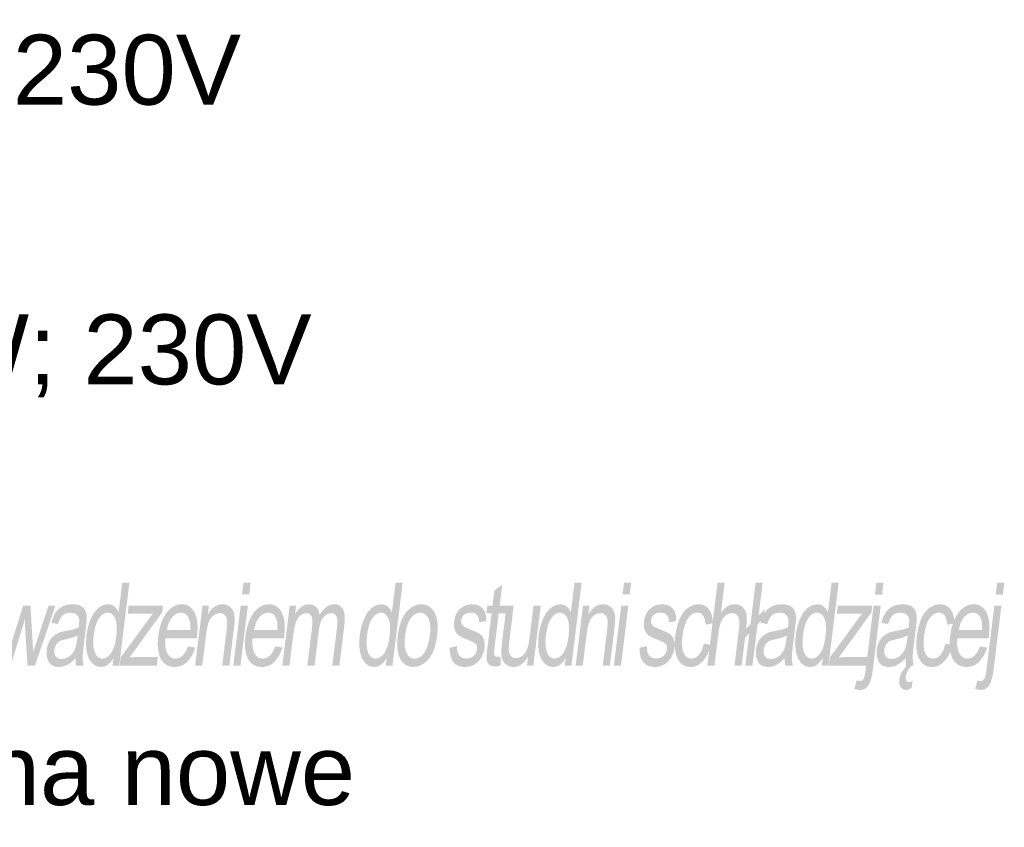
# Model space of a CAD drawing. Header units: millimetres. Extents: x 116 to 15750, y -6945 to 9999.
# Tile 73 of 150: x 7255 to 7556, y -2729 to -2482. Entities that reach past the tile are written whole.
import ezdxf

# ---------------------------------------------------------------- set-up
doc = ezdxf.new("R2010")
doc.units = ezdxf.units.MM
doc.layers.get('0').update_dxf_attribs({"color": 252})
doc.styles.get("Standard").update_dxf_attribs({"font": 'simplex.shx'})

msp = doc.modelspace()

# ---------------------------------------------------------------- hatches: boundary and pattern name
h = msp.add_hatch(color=7)
h.paths.add_polyline_path([(7283, -2679.84), (7283.28, -2677.52), (7282.45, -2678.71), (7281.52, -2679.57), (7280.48, -2680.08), (7279.35, -2680.25), (7277.91, -2679.95), (7276.66, -2679.04), (7275.69, -2677.59), (7275.08, -2675.66), (7274.83, -2673.32), (7274.98, -2670.65), (7275.46, -2668.03), (7276.24, -2665.66), (7277.28, -2663.67), (7278.59, -2662.22), (7280.06, -2661.32), (7281.62, -2661.02), (7282.69, -2661.19), (7283.6, -2661.72), (7284.33, -2662.53), (7284.85, -2663.55), (7285.97, -2654.43), (7288.15, -2654.43), (7285.03, -2679.84)])
h.paths.add_polyline_path([(7277.22, -2670.65), (7277.08, -2672.31), (7277.1, -2673.74), (7277.28, -2674.95), (7277.62, -2675.94), (7278.07, -2676.71), (7278.6, -2677.25), (7279.19, -2677.58), (7279.87, -2677.69), (7280.57, -2677.58), (7281.24, -2677.27), (7281.89, -2676.75), (7282.51, -2676.02), (7283.06, -2675.07), (7283.51, -2673.91), (7283.87, -2672.52), (7284.14, -2670.92), (7284.29, -2669.15), (7284.28, -2667.64), (7284.11, -2666.38), (7283.79, -2665.37), (7283.35, -2664.6), (7282.82, -2664.04), (7282.2, -2663.71), (7281.5, -2663.6), (7280.79, -2663.71), (7280.11, -2664.03), (7279.47, -2664.56), (7278.86, -2665.3), (7278.31, -2666.27), (7277.85, -2667.49), (7277.49, -2668.95)])
h = msp.add_hatch(color=7)
h.paths.add_polyline_path([(7322.62, -2658.02), (7323.06, -2654.43), (7325.25, -2654.43), (7324.81, -2658.02)])
h.paths.add_polyline_path([(7319.94, -2679.84), (7322.2, -2661.43), (7324.39, -2661.43), (7322.13, -2679.84)])
h = msp.add_hatch(color=7)
h.paths.add_polyline_path([(7366.61, -2679.84), (7366.9, -2677.52), (7366.06, -2678.71), (7365.13, -2679.57), (7364.1, -2680.08), (7362.96, -2680.25), (7361.52, -2679.95), (7360.27, -2679.04), (7359.31, -2677.59), (7358.69, -2675.66), (7358.44, -2673.32), (7358.59, -2670.65), (7359.08, -2668.03), (7359.85, -2665.66), (7360.89, -2663.67), (7362.2, -2662.22), (7363.67, -2661.32), (7365.23, -2661.02), (7366.3, -2661.19), (7367.22, -2661.72), (7367.94, -2662.53), (7368.46, -2663.55), (7369.58, -2654.43), (7371.76, -2654.43), (7368.64, -2679.84)])
h.paths.add_polyline_path([(7360.83, -2670.65), (7360.7, -2672.31), (7360.72, -2673.74), (7360.9, -2674.95), (7361.23, -2675.94), (7361.68, -2676.71), (7362.21, -2677.25), (7362.81, -2677.58), (7363.48, -2677.69), (7364.18, -2677.58), (7364.85, -2677.27), (7365.5, -2676.75), (7366.12, -2676.02), (7366.67, -2675.07), (7367.13, -2673.91), (7367.48, -2672.52), (7367.75, -2670.92), (7367.9, -2669.15), (7367.89, -2667.64), (7367.73, -2666.38), (7367.41, -2665.37), (7366.96, -2664.6), (7366.43, -2664.04), (7365.81, -2663.71), (7365.11, -2663.6), (7364.4, -2663.71), (7363.72, -2664.03), (7363.08, -2664.56), (7362.47, -2665.3), (7361.92, -2666.27), (7361.47, -2667.49), (7361.1, -2668.95)])
h = msp.add_hatch(color=7)
h.dxf.hatch_style = 2
h.paths.add_polyline_path([(7401.72, -2677.05), (7401.69, -2679.81), (7400.01, -2680.08), (7398.97, -2679.95), (7398.23, -2679.54), (7397.74, -2678.92), (7397.48, -2678.13), (7397.43, -2677.57), (7397.45, -2676.77), (7397.53, -2675.73), (7397.67, -2674.45), (7398.97, -2663.86), (7397.36, -2663.86), (7397.66, -2661.43), (7399.26, -2661.43), (7399.82, -2656.88), (7402.23, -2655.01), (7401.44, -2661.43), (7403.63, -2661.43), (7403.34, -2663.86), (7401.14, -2663.86), (7399.82, -2674.62), (7399.71, -2675.72), (7399.72, -2676.34), (7400.01, -2676.95), (7400.74, -2677.17)])
h = msp.add_hatch(color=7)
h.paths.add_polyline_path([(7421.36, -2679.84), (7421.65, -2677.52), (7420.82, -2678.71), (7419.88, -2679.57), (7418.85, -2680.08), (7417.71, -2680.25), (7416.27, -2679.95), (7415.03, -2679.04), (7414.06, -2677.59), (7413.44, -2675.66), (7413.2, -2673.32), (7413.35, -2670.65), (7413.83, -2668.03), (7414.6, -2665.66), (7415.65, -2663.67), (7416.96, -2662.22), (7418.43, -2661.32), (7419.98, -2661.02), (7421.06, -2661.19), (7421.97, -2661.72), (7422.69, -2662.53), (7423.22, -2663.55), (7424.34, -2654.43), (7426.51, -2654.43), (7423.39, -2679.84)])
h.paths.add_polyline_path([(7415.59, -2670.65), (7415.45, -2672.31), (7415.47, -2673.74), (7415.65, -2674.95), (7415.99, -2675.94), (7416.44, -2676.71), (7416.96, -2677.25), (7417.56, -2677.58), (7418.23, -2677.69), (7418.93, -2677.58), (7419.61, -2677.27), (7420.25, -2676.75), (7420.87, -2676.02), (7421.42, -2675.07), (7421.88, -2673.91), (7422.24, -2672.52), (7422.5, -2670.92), (7422.65, -2669.15), (7422.64, -2667.64), (7422.48, -2666.38), (7422.16, -2665.37), (7421.71, -2664.6), (7421.18, -2664.04), (7420.57, -2663.71), (7419.87, -2663.6), (7419.16, -2663.71), (7418.48, -2664.03), (7417.83, -2664.56), (7417.22, -2665.3), (7416.68, -2666.27), (7416.22, -2667.49), (7415.86, -2668.95)])
h = msp.add_hatch(color=7)
h.paths.add_polyline_path([(7439.04, -2658.02), (7439.49, -2654.43), (7441.67, -2654.43), (7441.23, -2658.02)])
h.paths.add_polyline_path([(7436.37, -2679.84), (7438.62, -2661.43), (7440.81, -2661.43), (7438.55, -2679.84)])
h = msp.add_hatch(color=7)
h.dxf.hatch_style = 2
h.paths.add_polyline_path([(7464.97, -2679.84), (7468.09, -2654.43), (7470.27, -2654.43), (7469.15, -2663.55), (7470.1, -2662.44), (7471.11, -2661.65), (7472.19, -2661.18), (7473.32, -2661.02), (7474.63, -2661.22), (7475.71, -2661.82), (7476.49, -2662.79), (7476.94, -2664.05), (7477.07, -2665.79), (7476.9, -2668.18), (7475.46, -2679.84), (7473.28, -2679.84), (7474.71, -2668.18), (7474.78, -2666.16), (7474.42, -2664.77), (7473.66, -2663.97), (7472.55, -2663.71), (7471.58, -2663.89), (7470.62, -2664.42), (7469.79, -2665.27), (7469.17, -2666.37), (7468.71, -2667.84), (7468.39, -2669.77), (7467.15, -2679.84)])
h = msp.add_hatch(color=7)
h.dxf.hatch_style = 2
h.paths.add_polyline_path([(7477.84, -2669.89), (7476.02, -2671.8), (7476.36, -2669.06), (7478.17, -2667.15), (7479.74, -2654.43), (7481.9, -2654.43), (7480.67, -2664.52), (7482.55, -2662.52), (7482.22, -2665.25), (7480.33, -2667.24), (7478.78, -2679.84), (7476.61, -2679.84)])
h = msp.add_hatch(color=7)
h.paths.add_polyline_path([(7500, -2679.84), (7500.29, -2677.52), (7499.46, -2678.71), (7498.52, -2679.57), (7497.49, -2680.08), (7496.35, -2680.25), (7494.91, -2679.95), (7493.67, -2679.04), (7492.7, -2677.59), (7492.08, -2675.66), (7491.83, -2673.32), (7491.99, -2670.65), (7492.47, -2668.03), (7493.24, -2665.66), (7494.29, -2663.67), (7495.59, -2662.22), (7497.06, -2661.32), (7498.62, -2661.02), (7499.7, -2661.19), (7500.61, -2661.72), (7501.33, -2662.53), (7501.86, -2663.55), (7502.98, -2654.43), (7505.15, -2654.43), (7502.03, -2679.84)])
h.paths.add_polyline_path([(7494.23, -2670.65), (7494.09, -2672.31), (7494.11, -2673.74), (7494.29, -2674.95), (7494.63, -2675.94), (7495.07, -2676.71), (7495.6, -2677.25), (7496.2, -2677.58), (7496.87, -2677.69), (7497.57, -2677.58), (7498.25, -2677.27), (7498.89, -2676.75), (7499.51, -2676.02), (7500.06, -2675.07), (7500.52, -2673.91), (7500.88, -2672.52), (7501.14, -2670.92), (7501.29, -2669.15), (7501.28, -2667.64), (7501.12, -2666.38), (7500.8, -2665.37), (7500.35, -2664.6), (7499.82, -2664.04), (7499.21, -2663.71), (7498.51, -2663.6), (7497.79, -2663.71), (7497.12, -2664.03), (7496.47, -2664.56), (7495.86, -2665.3), (7495.31, -2666.27), (7494.86, -2667.49), (7494.5, -2668.95)])
h = msp.add_hatch(color=7)
h.paths.add_polyline_path([(7516.25, -2658.05), (7516.7, -2654.43), (7518.88, -2654.43), (7518.44, -2658.05)])
h.paths.add_polyline_path([(7509.93, -2686.98), (7510.68, -2684.33), (7511.67, -2684.57), (7512.28, -2684.41), (7512.75, -2683.94), (7512.94, -2683.5), (7513.13, -2682.83), (7513.3, -2681.92), (7513.46, -2680.78), (7515.84, -2661.43), (7518.02, -2661.43), (7515.64, -2680.84), (7515.41, -2682.41), (7515.13, -2683.72), (7514.81, -2684.78), (7514.44, -2685.58), (7513.89, -2686.33), (7513.23, -2686.87), (7512.47, -2687.2), (7511.6, -2687.31)])
h = msp.add_hatch(color=7)
h.paths.add_polyline_path([(7553.2, -2658.05), (7553.65, -2654.43), (7555.84, -2654.43), (7555.39, -2658.05)])
h.paths.add_polyline_path([(7546.88, -2686.98), (7547.63, -2684.33), (7548.63, -2684.57), (7549.23, -2684.41), (7549.7, -2683.94), (7549.9, -2683.5), (7550.08, -2682.83), (7550.25, -2681.92), (7550.41, -2680.78), (7552.79, -2661.43), (7554.97, -2661.43), (7552.59, -2680.84), (7552.36, -2682.41), (7552.08, -2683.72), (7551.76, -2684.78), (7551.39, -2685.58), (7550.84, -2686.33), (7550.18, -2686.87), (7549.42, -2687.2), (7548.55, -2687.31)])
h = msp.add_hatch(color=7)
h.dxf.hatch_style = 2
h.paths.add_polyline_path([(7249.54, -2679.84), (7247.85, -2661.43), (7250.11, -2661.43), (7250.86, -2672.06), (7251.13, -2676.01), (7251.24, -2675.66), (7251.46, -2674.92), (7251.8, -2673.77), (7252.27, -2672.22), (7255.64, -2661.43), (7257.88, -2661.43), (7258.5, -2672.11), (7258.71, -2675.63), (7259.89, -2672.08), (7263.4, -2661.43), (7265.53, -2661.43), (7259.24, -2679.84), (7256.98, -2679.84), (7256.28, -2668.82), (7256.16, -2665.68), (7251.82, -2679.84)])
h = msp.add_hatch(color=7)
h.paths.add_polyline_path([(7271.66, -2677.57), (7270.31, -2678.83), (7269.06, -2679.65), (7267.85, -2680.1), (7266.58, -2680.25), (7265.6, -2680.16), (7264.75, -2679.88), (7264.05, -2679.42), (7263.5, -2678.78), (7262.85, -2677.09), (7262.82, -2674.99), (7263.09, -2673.69), (7263.56, -2672.52), (7264.18, -2671.51), (7264.91, -2670.73), (7266.61, -2669.7), (7267.44, -2669.47), (7268.6, -2669.24), (7270.96, -2668.74), (7272.63, -2668.16), (7272.7, -2667.64), (7272.75, -2667.34), (7272.79, -2665.72), (7272.46, -2664.66), (7271.51, -2663.86), (7270.1, -2663.6), (7268.73, -2663.79), (7267.73, -2664.37), (7266.95, -2665.44), (7266.3, -2667.1), (7264.22, -2666.69), (7264.82, -2664.92), (7265.56, -2663.52), (7266.51, -2662.46), (7267.73, -2661.67), (7269.15, -2661.18), (7270.73, -2661.02), (7272.21, -2661.16), (7273.34, -2661.57), (7274.16, -2662.2), (7274.68, -2662.97), (7274.98, -2663.92), (7275.1, -2665.09), (7275.05, -2666.21), (7274.86, -2667.97), (7274.35, -2672.13), (7274.12, -2674.1), (7273.95, -2675.68), (7273.85, -2676.86), (7273.82, -2677.63), (7274.1, -2679.84), (7271.82, -2679.84), (7271.66, -2678.79)])
h.paths.add_polyline_path([(7272.33, -2670.6), (7270.76, -2671.25), (7268.62, -2671.78), (7267.43, -2672.08), (7266.64, -2672.41), (7265.65, -2673.42), (7265.17, -2674.9), (7265.19, -2676.05), (7265.57, -2676.98), (7266.3, -2677.61), (7267.4, -2677.81), (7268.62, -2677.61), (7269.75, -2677.02), (7270.71, -2676.09), (7271.46, -2674.87), (7271.88, -2673.56), (7272.19, -2671.74)])
h = msp.add_hatch(color=7)
h.dxf.hatch_style = 2
h.paths.add_polyline_path([(7285.16, -2679.84), (7285.47, -2677.31), (7295.32, -2663.86), (7292.85, -2663.96), (7287.6, -2663.96), (7287.91, -2661.43), (7298.43, -2661.43), (7298.18, -2663.5), (7289.77, -2675.18), (7288.17, -2677.31), (7290.94, -2677.15), (7296.89, -2677.15), (7296.56, -2679.84)])
h = msp.add_hatch(color=7)
h.paths.add_polyline_path([(7306.14, -2673.91), (7308.34, -2674.31), (7307.27, -2676.82), (7305.82, -2678.7), (7304.97, -2679.38), (7304.04, -2679.87), (7303.03, -2680.16), (7301.95, -2680.25), (7300.63, -2680.1), (7299.49, -2679.63), (7298.54, -2678.86), (7297.77, -2677.77), (7297.21, -2676.4), (7296.89, -2674.78), (7296.81, -2672.91), (7296.97, -2670.79), (7297.34, -2668.6), (7297.89, -2666.67), (7298.62, -2665), (7299.53, -2663.58), (7300.57, -2662.46), (7301.69, -2661.66), (7302.9, -2661.18), (7304.19, -2661.02), (7305.4, -2661.17), (7306.46, -2661.65), (7307.36, -2662.43), (7308.1, -2663.53), (7308.65, -2664.92), (7308.96, -2666.56), (7309.03, -2668.45), (7308.87, -2670.6), (7308.76, -2671.44), (7299.15, -2671.44), (7299.09, -2672.86), (7299.18, -2674.11), (7299.41, -2675.19), (7299.78, -2676.08), (7300.26, -2676.79), (7300.84, -2677.29), (7301.51, -2677.59), (7302.28, -2677.69), (7303.41, -2677.47), (7304.43, -2676.79), (7305.34, -2675.62)])
h.paths.add_polyline_path([(7299.58, -2668.87), (7306.78, -2668.87), (7306.75, -2666.84), (7306.38, -2665.39), (7305.92, -2664.6), (7305.35, -2664.04), (7304.68, -2663.7), (7303.9, -2663.58), (7302.46, -2663.94), (7301.18, -2665.02), (7300.18, -2666.71)])
h = msp.add_hatch(color=7)
h.dxf.hatch_style = 2
h.paths.add_polyline_path([(7308.26, -2679.84), (7310.52, -2661.43), (7312.48, -2661.43), (7312.16, -2664.05), (7313.11, -2662.73), (7314.18, -2661.78), (7315.35, -2661.21), (7316.64, -2661.02), (7317.73, -2661.17), (7318.7, -2661.62), (7319.47, -2662.31), (7319.97, -2663.19), (7320.26, -2664.25), (7320.37, -2665.49), (7320.32, -2666.68), (7320.12, -2668.52), (7318.73, -2679.84), (7316.55, -2679.84), (7317.92, -2668.64), (7318.06, -2666.98), (7318.01, -2665.8), (7317.77, -2664.95), (7317.3, -2664.29), (7316.64, -2663.87), (7315.84, -2663.72), (7314.5, -2664.04), (7313.28, -2664.99), (7312.74, -2665.76), (7312.29, -2666.82), (7311.94, -2668.16), (7311.67, -2669.79), (7310.44, -2679.84)])
h = msp.add_hatch(color=7)
h.paths.add_polyline_path([(7332.82, -2673.91), (7335.02, -2674.31), (7333.95, -2676.82), (7332.5, -2678.7), (7331.65, -2679.38), (7330.72, -2679.87), (7329.71, -2680.16), (7328.62, -2680.25), (7327.3, -2680.1), (7326.17, -2679.63), (7325.21, -2678.86), (7324.45, -2677.77), (7323.89, -2676.4), (7323.57, -2674.78), (7323.49, -2672.91), (7323.64, -2670.79), (7324.02, -2668.6), (7324.57, -2666.67), (7325.3, -2665), (7326.2, -2663.58), (7327.24, -2662.46), (7328.37, -2661.66), (7329.58, -2661.18), (7330.87, -2661.02), (7332.08, -2661.17), (7333.14, -2661.65), (7334.04, -2662.43), (7334.78, -2663.53), (7335.33, -2664.92), (7335.64, -2666.56), (7335.71, -2668.45), (7335.55, -2670.6), (7335.44, -2671.44), (7325.82, -2671.44), (7325.77, -2672.86), (7325.86, -2674.11), (7326.09, -2675.19), (7326.46, -2676.08), (7326.94, -2676.79), (7327.52, -2677.29), (7328.19, -2677.59), (7328.96, -2677.69), (7330.09, -2677.47), (7331.11, -2676.79), (7332.02, -2675.62)])
h.paths.add_polyline_path([(7326.26, -2668.87), (7333.45, -2668.87), (7333.42, -2666.84), (7333.06, -2665.39), (7332.6, -2664.6), (7332.03, -2664.04), (7331.35, -2663.7), (7330.57, -2663.58), (7329.14, -2663.94), (7327.86, -2665.02), (7326.86, -2666.71)])
h = msp.add_hatch(color=7)
h.dxf.hatch_style = 2
h.paths.add_polyline_path([(7334.94, -2679.84), (7337.2, -2661.43), (7339.15, -2661.43), (7338.83, -2664.01), (7339.69, -2662.8), (7340.71, -2661.84), (7341.87, -2661.22), (7343.11, -2661.02), (7344.38, -2661.23), (7345.35, -2661.87), (7346, -2662.89), (7346.35, -2664.24), (7347.35, -2662.83), (7348.41, -2661.82), (7349.53, -2661.22), (7350.73, -2661.02), (7351.62, -2661.11), (7352.38, -2661.4), (7353, -2661.87), (7353.49, -2662.54), (7353.83, -2663.4), (7354.03, -2664.46), (7354.06, -2665.73), (7353.95, -2667.21), (7352.4, -2679.84), (7350.22, -2679.84), (7351.65, -2668.24), (7351.79, -2666.64), (7351.76, -2665.55), (7351.56, -2664.81), (7351.16, -2664.23), (7350.59, -2663.85), (7349.91, -2663.72), (7348.62, -2664.05), (7347.49, -2665.02), (7347.01, -2665.76), (7346.61, -2666.69), (7346.31, -2667.82), (7346.09, -2669.15), (7344.78, -2679.84), (7342.59, -2679.84), (7344.06, -2667.88), (7344.15, -2666.06), (7343.91, -2664.76), (7343.3, -2663.98), (7342.29, -2663.72), (7341.38, -2663.9), (7340.5, -2664.42), (7339.72, -2665.27), (7339.11, -2666.45), (7338.65, -2668.07), (7338.29, -2670.29), (7337.12, -2679.84)])
h = msp.add_hatch(color=7)
h.paths.add_polyline_path([(7370.24, -2670.64), (7370.66, -2668.25), (7371.28, -2666.19), (7372.12, -2664.46), (7373.17, -2663.06), (7374.15, -2662.17), (7375.2, -2661.53), (7376.3, -2661.15), (7377.47, -2661.02), (7378.72, -2661.17), (7379.8, -2661.64), (7380.73, -2662.42), (7381.5, -2663.5), (7382.07, -2664.87), (7382.4, -2666.47), (7382.49, -2668.3), (7382.34, -2670.38), (7382.09, -2672.06), (7381.77, -2673.55), (7381.38, -2674.86), (7380.91, -2675.97), (7379.77, -2677.78), (7378.35, -2679.13), (7376.76, -2679.97), (7375.1, -2680.25), (7373.83, -2680.1), (7372.73, -2679.64), (7371.8, -2678.86), (7371.03, -2677.78), (7370.47, -2676.4), (7370.15, -2674.75), (7370.08, -2672.83)])
h.paths.add_polyline_path([(7372.49, -2670.64), (7372.35, -2672.29), (7372.38, -2673.73), (7372.56, -2674.94), (7372.91, -2675.93), (7373.39, -2676.7), (7373.97, -2677.25), (7374.64, -2677.58), (7375.42, -2677.69), (7376.21, -2677.58), (7376.96, -2677.25), (7377.67, -2676.7), (7378.34, -2675.92), (7378.93, -2674.93), (7379.42, -2673.69), (7379.8, -2672.23), (7380.08, -2670.53), (7380.21, -2668.93), (7380.18, -2667.54), (7379.98, -2666.34), (7379.63, -2665.36), (7379.15, -2664.59), (7378.58, -2664.04), (7377.91, -2663.71), (7377.15, -2663.6), (7376.35, -2663.71), (7375.59, -2664.04), (7374.88, -2664.59), (7374.21, -2665.35), (7373.62, -2666.34), (7373.13, -2667.55), (7372.76, -2668.98)])
h = msp.add_hatch(color=7)
h.dxf.hatch_style = 2
h.paths.add_polyline_path([(7386.13, -2674.34), (7388.35, -2673.86), (7388.49, -2675.5), (7389.01, -2676.7), (7389.91, -2677.44), (7391.21, -2677.69), (7392.55, -2677.47), (7393.55, -2676.81), (7394.21, -2675.87), (7394.53, -2674.76), (7394.49, -2673.82), (7394.1, -2673.1), (7393.37, -2672.63), (7392, -2672.04), (7390.06, -2671.23), (7388.84, -2670.54), (7388.12, -2669.79), (7387.66, -2668.79), (7387.44, -2667.62), (7387.48, -2666.32), (7387.73, -2665.14), (7388.15, -2664.04), (7388.73, -2663.09), (7389.44, -2662.3), (7390.94, -2661.39), (7392.88, -2661.02), (7394.28, -2661.18), (7395.46, -2661.64), (7396.36, -2662.38), (7396.94, -2663.33), (7397.25, -2664.58), (7397.35, -2666.18), (7395.16, -2666.6), (7395.03, -2665.34), (7394.59, -2664.38), (7393.82, -2663.78), (7392.72, -2663.58), (7391.4, -2663.76), (7390.48, -2664.29), (7389.9, -2665.07), (7389.63, -2665.96), (7389.77, -2667.05), (7390.51, -2667.88), (7391.11, -2668.17), (7392.33, -2668.68), (7394.2, -2669.48), (7395.39, -2670.13), (7396.13, -2670.82), (7396.63, -2671.76), (7396.87, -2672.97), (7396.82, -2674.43), (7396.48, -2675.95), (7395.82, -2677.37), (7394.89, -2678.59), (7393.72, -2679.5), (7392.37, -2680.07), (7390.91, -2680.25), (7389.74, -2680.16), (7388.74, -2679.88), (7387.92, -2679.42), (7387.27, -2678.76), (7386.77, -2677.93), (7386.42, -2676.92), (7386.2, -2675.72)])
h = msp.add_hatch(color=7)
h.dxf.hatch_style = 2
h.paths.add_polyline_path([(7409.78, -2679.84), (7410.11, -2677.13), (7409.13, -2678.5), (7408.05, -2679.48), (7406.89, -2680.06), (7405.64, -2680.25), (7404.56, -2680.1), (7403.59, -2679.63), (7402.81, -2678.93), (7402.31, -2678.06), (7402.03, -2677.01), (7401.92, -2675.75), (7401.97, -2674.56), (7402.14, -2672.84), (7403.54, -2661.43), (7405.73, -2661.43), (7404.48, -2671.64), (7404.35, -2672.77), (7404.26, -2673.69), (7404.21, -2674.41), (7404.21, -2674.93), (7404.39, -2676.03), (7404.84, -2676.87), (7405.52, -2677.4), (7406.41, -2677.57), (7407.38, -2677.39), (7408.34, -2676.85), (7409.18, -2676), (7409.8, -2674.89), (7410.25, -2673.38), (7410.6, -2671.3), (7411.81, -2661.43), (7413.99, -2661.43), (7411.73, -2679.84)])
h = msp.add_hatch(color=7)
h.dxf.hatch_style = 2
h.paths.add_polyline_path([(7424.68, -2679.84), (7426.94, -2661.43), (7428.9, -2661.43), (7428.58, -2664.05), (7429.54, -2662.73), (7430.6, -2661.78), (7431.77, -2661.21), (7433.06, -2661.02), (7434.15, -2661.17), (7435.13, -2661.62), (7435.89, -2662.31), (7436.39, -2663.19), (7436.68, -2664.25), (7436.79, -2665.49), (7436.74, -2666.68), (7436.54, -2668.52), (7435.15, -2679.84), (7432.97, -2679.84), (7434.34, -2668.64), (7434.48, -2666.98), (7434.44, -2665.8), (7434.19, -2664.95), (7433.72, -2664.29), (7433.06, -2663.87), (7432.26, -2663.72), (7430.92, -2664.04), (7429.7, -2664.99), (7429.16, -2665.76), (7428.71, -2666.82), (7428.36, -2668.16), (7428.09, -2669.79), (7426.86, -2679.84)])
h = msp.add_hatch(color=7)
h.dxf.hatch_style = 2
h.paths.add_polyline_path([(7444.22, -2674.34), (7446.44, -2673.86), (7446.58, -2675.5), (7447.1, -2676.7), (7448.01, -2677.44), (7449.3, -2677.69), (7450.64, -2677.47), (7451.65, -2676.81), (7452.31, -2675.87), (7452.63, -2674.76), (7452.58, -2673.82), (7452.19, -2673.1), (7451.46, -2672.63), (7450.09, -2672.04), (7448.15, -2671.23), (7446.93, -2670.54), (7446.21, -2669.79), (7445.75, -2668.79), (7445.53, -2667.62), (7445.57, -2666.32), (7445.82, -2665.14), (7446.25, -2664.04), (7446.83, -2663.09), (7447.53, -2662.3), (7449.04, -2661.39), (7450.97, -2661.02), (7452.37, -2661.18), (7453.55, -2661.64), (7454.45, -2662.38), (7455.03, -2663.33), (7455.34, -2664.58), (7455.44, -2666.18), (7453.25, -2666.6), (7453.12, -2665.34), (7452.68, -2664.38), (7451.91, -2663.78), (7450.81, -2663.58), (7449.5, -2663.76), (7448.57, -2664.29), (7447.99, -2665.07), (7447.72, -2665.96), (7447.86, -2667.05), (7448.6, -2667.88), (7449.2, -2668.17), (7450.42, -2668.68), (7452.29, -2669.48), (7453.48, -2670.13), (7454.22, -2670.82), (7454.72, -2671.76), (7454.96, -2672.97), (7454.91, -2674.43), (7454.57, -2675.95), (7453.91, -2677.37), (7452.99, -2678.59), (7451.81, -2679.5), (7450.46, -2680.07), (7449, -2680.25), (7447.83, -2680.16), (7446.83, -2679.88), (7446.01, -2679.42), (7445.36, -2678.76), (7444.86, -2677.93), (7444.51, -2676.92), (7444.29, -2675.72)])
h = msp.add_hatch(color=7)
h.dxf.hatch_style = 2
h.paths.add_polyline_path([(7463.93, -2673.1), (7466.03, -2673.5), (7465.6, -2675), (7465.05, -2676.33), (7464.39, -2677.48), (7463.62, -2678.46), (7462.75, -2679.25), (7461.84, -2679.81), (7460.86, -2680.14), (7459.84, -2680.25), (7458.6, -2680.1), (7457.52, -2679.64), (7456.62, -2678.87), (7455.89, -2677.79), (7455.35, -2676.42), (7455.05, -2674.78), (7454.98, -2672.88), (7455.15, -2670.71), (7455.67, -2667.91), (7456.49, -2665.49), (7457.59, -2663.53), (7459, -2662.14), (7460.58, -2661.3), (7462.21, -2661.02), (7463.2, -2661.11), (7464.07, -2661.4), (7464.83, -2661.87), (7465.46, -2662.54), (7465.96, -2663.37), (7466.33, -2664.37), (7466.55, -2665.53), (7466.64, -2666.84), (7464.46, -2667.31), (7464.23, -2665.69), (7463.72, -2664.52), (7462.96, -2663.82), (7461.98, -2663.58), (7461.18, -2663.69), (7460.43, -2664.01), (7459.73, -2664.54), (7459.09, -2665.27), (7458.52, -2666.24), (7458.05, -2667.46), (7457.68, -2668.91), (7457.4, -2670.62), (7457.25, -2672.35), (7457.26, -2673.82), (7457.42, -2675.04), (7457.73, -2676.01), (7458.18, -2676.74), (7458.73, -2677.27), (7459.38, -2677.58), (7460.13, -2677.69), (7461.34, -2677.41), (7462.41, -2676.56), (7463.29, -2675.13)])
h = msp.add_hatch(color=7)
h.paths.add_polyline_path([(7488.66, -2677.57), (7487.31, -2678.83), (7486.07, -2679.65), (7484.85, -2680.1), (7483.59, -2680.25), (7482.6, -2680.16), (7481.76, -2679.88), (7481.06, -2679.42), (7480.51, -2678.78), (7479.86, -2677.09), (7479.83, -2674.99), (7480.09, -2673.69), (7480.56, -2672.52), (7481.18, -2671.51), (7481.91, -2670.73), (7483.61, -2669.7), (7484.44, -2669.47), (7485.6, -2669.24), (7487.96, -2668.74), (7489.63, -2668.16), (7489.71, -2667.64), (7489.75, -2667.34), (7489.8, -2665.72), (7489.46, -2664.66), (7488.51, -2663.86), (7487.1, -2663.6), (7485.73, -2663.79), (7484.73, -2664.37), (7483.96, -2665.44), (7483.31, -2667.1), (7481.22, -2666.69), (7481.82, -2664.92), (7482.57, -2663.52), (7483.52, -2662.46), (7484.73, -2661.67), (7486.15, -2661.18), (7487.74, -2661.02), (7489.22, -2661.16), (7490.35, -2661.57), (7491.16, -2662.2), (7491.69, -2662.97), (7491.99, -2663.92), (7492.11, -2665.09), (7492.05, -2666.21), (7491.87, -2667.97), (7491.36, -2672.13), (7491.12, -2674.1), (7490.95, -2675.68), (7490.85, -2676.86), (7490.82, -2677.63), (7491.1, -2679.84), (7488.82, -2679.84), (7488.67, -2678.79)])
h.paths.add_polyline_path([(7489.33, -2670.6), (7487.77, -2671.25), (7485.63, -2671.78), (7484.44, -2672.08), (7483.64, -2672.41), (7482.66, -2673.42), (7482.17, -2674.9), (7482.2, -2676.05), (7482.57, -2676.98), (7483.31, -2677.61), (7484.41, -2677.81), (7485.62, -2677.61), (7486.75, -2677.02), (7487.72, -2676.09), (7488.46, -2674.87), (7488.88, -2673.56), (7489.19, -2671.74)])
h = msp.add_hatch(color=7)
h.dxf.hatch_style = 2
h.paths.add_polyline_path([(7502.17, -2679.84), (7502.48, -2677.31), (7512.32, -2663.86), (7509.85, -2663.96), (7504.6, -2663.96), (7504.91, -2661.43), (7515.44, -2661.43), (7515.19, -2663.5), (7506.78, -2675.18), (7505.17, -2677.31), (7507.94, -2677.15), (7513.9, -2677.15), (7513.57, -2679.84)])
h = msp.add_hatch(color=7)
h.paths.add_polyline_path([(7525.61, -2677.57), (7524.27, -2678.83), (7523.02, -2679.65), (7521.8, -2680.1), (7520.54, -2680.25), (7519.55, -2680.16), (7518.71, -2679.88), (7518.01, -2679.42), (7517.46, -2678.78), (7516.81, -2677.09), (7516.78, -2674.99), (7517.05, -2673.69), (7517.51, -2672.52), (7518.14, -2671.51), (7518.86, -2670.73), (7520.56, -2669.7), (7521.4, -2669.47), (7522.56, -2669.24), (7524.91, -2668.74), (7526.58, -2668.16), (7526.66, -2667.64), (7526.7, -2667.34), (7526.75, -2665.72), (7526.42, -2664.66), (7525.47, -2663.86), (7524.05, -2663.6), (7522.69, -2663.79), (7521.68, -2664.37), (7520.91, -2665.44), (7520.26, -2667.1), (7518.18, -2666.69), (7518.78, -2664.92), (7519.52, -2663.52), (7520.47, -2662.46), (7521.68, -2661.67), (7523.11, -2661.18), (7524.69, -2661.02), (7526.17, -2661.16), (7527.3, -2661.57), (7528.11, -2662.2), (7528.64, -2662.97), (7528.94, -2663.92), (7529.06, -2665.09), (7529.01, -2666.21), (7528.82, -2667.97), (7528.31, -2672.13), (7528.07, -2674.1), (7527.91, -2675.68), (7527.81, -2676.86), (7527.77, -2677.63), (7528.05, -2679.84), (7525.77, -2679.84), (7525.62, -2678.79)])
h.paths.add_polyline_path([(7526.28, -2670.6), (7524.72, -2671.25), (7522.58, -2671.78), (7521.39, -2672.08), (7520.6, -2672.41), (7519.61, -2673.42), (7519.12, -2674.9), (7519.15, -2676.05), (7519.53, -2676.98), (7520.26, -2677.61), (7521.36, -2677.81), (7522.58, -2677.61), (7523.7, -2677.02), (7524.67, -2676.09), (7525.41, -2674.87), (7525.83, -2673.56), (7526.14, -2671.74)])
h.paths.add_polyline_path([(7527.5, -2679.84), (7526.25, -2681.34), (7525.64, -2683.15), (7525.77, -2684.38), (7526.09, -2684.76), (7526.62, -2684.88), (7527.21, -2684.77), (7527.78, -2684.47), (7527.5, -2686.69), (7526.59, -2687.14), (7525.78, -2687.29), (7524.73, -2687.04), (7524.04, -2686.35), (7523.7, -2685.34), (7523.71, -2684.1), (7523.95, -2682.99), (7524.42, -2681.87), (7525.91, -2679.84)])
h = msp.add_hatch(color=7)
h.dxf.hatch_style = 2
h.paths.add_polyline_path([(7537.83, -2673.1), (7539.93, -2673.5), (7539.5, -2675), (7538.96, -2676.33), (7538.3, -2677.48), (7537.52, -2678.46), (7536.66, -2679.25), (7535.74, -2679.81), (7534.77, -2680.14), (7533.74, -2680.25), (7532.5, -2680.1), (7531.43, -2679.64), (7530.53, -2678.87), (7529.79, -2677.79), (7529.26, -2676.42), (7528.95, -2674.78), (7528.89, -2672.88), (7529.06, -2670.71), (7529.57, -2667.91), (7530.39, -2665.49), (7531.5, -2663.53), (7532.91, -2662.14), (7534.48, -2661.3), (7536.11, -2661.02), (7537.11, -2661.11), (7537.98, -2661.4), (7538.73, -2661.87), (7539.36, -2662.54), (7539.87, -2663.37), (7540.23, -2664.37), (7540.46, -2665.53), (7540.55, -2666.84), (7538.36, -2667.31), (7538.14, -2665.69), (7537.63, -2664.52), (7536.86, -2663.82), (7535.89, -2663.58), (7535.08, -2663.69), (7534.33, -2664.01), (7533.64, -2664.54), (7532.99, -2665.27), (7532.42, -2666.24), (7531.95, -2667.46), (7531.58, -2668.91), (7531.31, -2670.62), (7531.16, -2672.35), (7531.16, -2673.82), (7531.32, -2675.04), (7531.64, -2676.01), (7532.08, -2676.74), (7532.63, -2677.27), (7533.28, -2677.58), (7534.03, -2677.69), (7535.25, -2677.41), (7536.32, -2676.56), (7537.19, -2675.13)])
h = msp.add_hatch(color=7)
h.paths.add_polyline_path([(7548.42, -2673.91), (7550.62, -2674.31), (7549.55, -2676.82), (7548.11, -2678.7), (7547.25, -2679.38), (7546.32, -2679.87), (7545.32, -2680.16), (7544.23, -2680.25), (7542.91, -2680.1), (7541.77, -2679.63), (7540.82, -2678.86), (7540.05, -2677.77), (7539.5, -2676.4), (7539.18, -2674.78), (7539.09, -2672.91), (7539.25, -2670.79), (7539.63, -2668.6), (7540.18, -2666.67), (7540.91, -2665), (7541.81, -2663.58), (7542.85, -2662.46), (7543.97, -2661.66), (7545.18, -2661.18), (7546.48, -2661.02), (7547.69, -2661.17), (7548.75, -2661.65), (7549.65, -2662.43), (7550.39, -2663.53), (7550.93, -2664.92), (7551.24, -2666.56), (7551.32, -2668.45), (7551.16, -2670.6), (7551.04, -2671.44), (7541.43, -2671.44), (7541.38, -2672.86), (7541.46, -2674.11), (7541.69, -2675.19), (7542.06, -2676.08), (7542.55, -2676.79), (7543.13, -2677.29), (7543.8, -2677.59), (7544.56, -2677.69), (7545.7, -2677.47), (7546.72, -2676.79), (7547.63, -2675.62)])
h.paths.add_polyline_path([(7541.87, -2668.87), (7549.06, -2668.87), (7549.03, -2666.84), (7548.67, -2665.39), (7548.2, -2664.6), (7547.63, -2664.04), (7546.96, -2663.7), (7546.18, -2663.58), (7544.75, -2663.94), (7543.47, -2665.02), (7542.47, -2666.71)])

# ---------------------------------------------------------------- texts
at = {"color": 7, "char_height": 21.4093, "attachment_point": 1}
for s, insert in [('{\\fArial|b0|i0|c0;      25POe60C 1,29m³/h; 3,5m; 85W; 230V}', (6750.49, -2486.68)), ('{\\fArial|b0|i0|c0;      25PWe60C 1,29m³/h; 4,8m; 100W; 230V}', (6750.49, -2572.31)), ('{\\fArial|b0|i0|c0;27. Istn. schody stalowe do wymiany na nowe}', (6750.49, -2701.08))]:
    msp.add_mtext(s, dxfattribs=dict(at, insert=insert))

doc.saveas('drawing.dxf')
